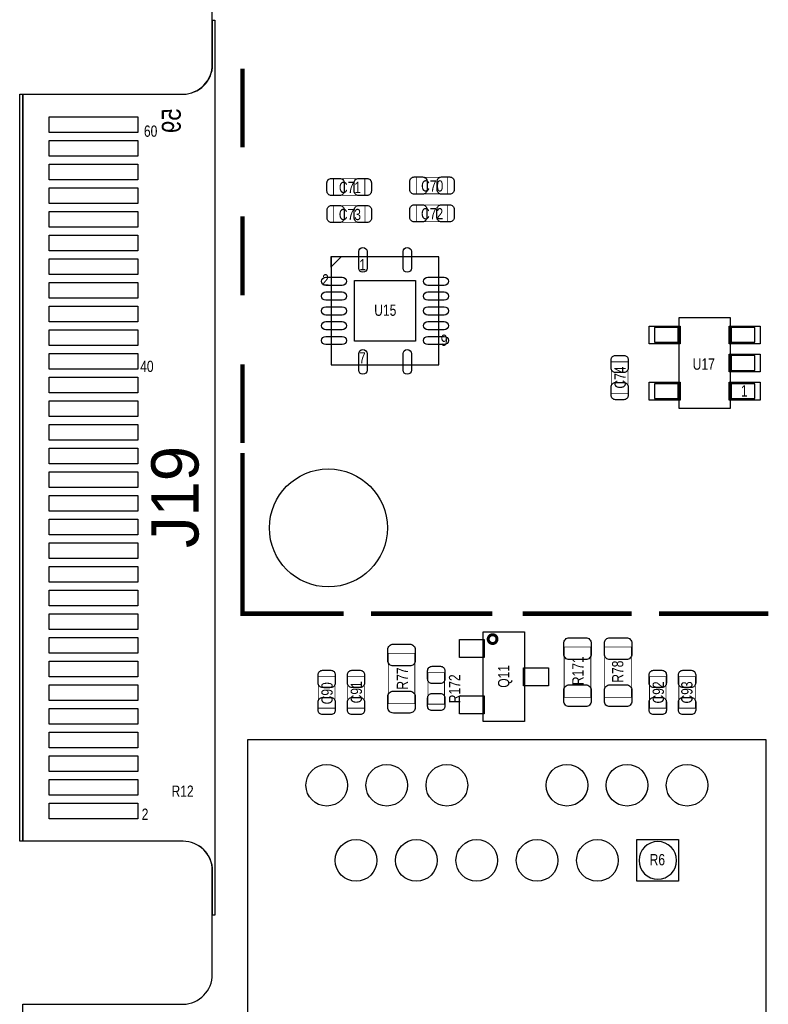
# Model space of a CAD drawing. Extents: x 0 to 190, y -12 to 110.
# Tile 2 of 15: x 0 to 25, y 15 to 48. Entities that reach past the tile are written whole.
import ezdxf
from ezdxf.enums import TextEntityAlignment as Align

# ---------------------------------------------------------------- set-up
doc = ezdxf.new("R2010")
doc.units = 0
for name, color, linetype in [('BG_OUTLINE', 3, 'CONTINUOUS'), ('PG_ASSEMBLY_BOTTOM', 6, 'CONTINUOUS'), ('PG_ASSEMBLY_TOP', 140, 'CONTINUOUS'), ('PIN_BOTTOM', 6, 'CONTINUOUS'), ('PIN_TOP', 140, 'CONTINUOUS'), ('RD_ASSEMBLY_TOP', 140, 'CONTINUOUS')]:
    doc.layers.add(name, color=color, linetype=linetype)

msp = doc.modelspace()

# ---------------------------------------------------------------- linework, layer by layer
at = {"layer": 'BG_OUTLINE'}
for points in [[(169.926, 0), (0, 0), (0, 12.903708), (0, 13.147548), (0, 14.935708), (5.4102, 14.935708, 0.406818), (6.4008, 15.951708), (6.4008, 19.456908, 0.414214), (5.4102, 20.447508), (0, 20.447508), (0, 45.697648), (5.4102, 45.697648, 0.406818), (6.4008, 46.713648), (6.4008, 50.218848, 0.414214)], [(5.4102, 45.697648, 0.406818), (6.4008, 46.713648)], [(5.4102, 45.697648, 0.406818), (6.4008, 46.713648)], [(5.4102, 45.697648, 0.406818), (6.4008, 46.713648)], [(6.4008, 19.456908, 0.414214), (5.4102, 20.447508)], [(6.4008, 19.456908, 0.414214), (5.4102, 20.447508)], [(6.4008, 19.456908, 0.414214), (5.4102, 20.447508)], [(5.4102, 14.935708, 0.406818), (6.4008, 15.951708)], [(5.4102, 14.935708, 0.406818), (6.4008, 15.951708)], [(5.4102, 14.935708, 0.406818), (6.4008, 15.951708)]]:
    msp.add_lwpolyline(points, format="xyb", dxfattribs=at)
for points in [[(6.4008, 46.713648), (6.4008, 50.218848)], [(6.4008, 46.713648), (6.4008, 50.218848)], [(6.4008, 46.713648), (6.4008, 50.218848)], [(0, 45.697648), (5.4102, 45.697648)], [(0, 20.447508), (0, 45.697648)], [(0, 45.697648), (5.4102, 45.697648)], [(0, 20.447508), (0, 45.697648)], [(0, 45.697648), (0, 20.447508)], [(0, 45.697648), (5.4102, 45.697648)], [(5.4102, 20.447508), (0, 20.447508)], [(5.4102, 20.447508), (0, 20.447508)], [(5.4102, 20.447508), (0, 20.447508)], [(6.4008, 15.951708), (6.4008, 19.456908)], [(6.4008, 15.951708), (6.4008, 19.456908)], [(6.4008, 15.951708), (6.4008, 19.456908)]]:
    msp.add_lwpolyline(points, dxfattribs=at)
at = {"layer": 'PG_ASSEMBLY_BOTTOM'}
for points in [[(6.410198, 48.197516), (6.490208, 48.197516)], [(6.410198, 46.697646), (6.410198, 48.197516)], [(6.410198, 48.197516), (6.490208, 48.197516)], [(6.410198, 46.697646), (6.410198, 48.197516)], [(6.410198, 48.197516), (6.490208, 48.197516)], [(6.410198, 46.697646), (6.410198, 48.197516)], [(6.410198, 48.197516), (6.490208, 48.197516)], [(6.410198, 46.697646), (6.410198, 48.197516)], [(6.410198, 48.197516), (6.490208, 48.197516)], [(6.410198, 46.697646), (6.410198, 48.197516)], [(6.410198, 48.197516), (6.490208, 48.197516)], [(6.410198, 46.697646), (6.410198, 48.197516)], [(6.410198, 48.197516), (6.490208, 48.197516)], [(6.410198, 46.697646), (6.410198, 48.197516)], [(6.410198, 48.197516), (6.490208, 48.197516)], [(6.410198, 46.697646), (6.410198, 48.197516)], [(6.410198, 48.197516), (6.490208, 48.197516)], [(6.410198, 46.697646), (6.410198, 48.197516)], [(6.410198, 48.197516), (6.490208, 48.197516)], [(6.410198, 46.697646), (6.410198, 48.197516)], [(6.410198, 48.197516), (6.490208, 48.197516)], [(6.410198, 46.697646), (6.410198, 48.197516)], [(6.410198, 48.197516), (6.490208, 48.197516)], [(6.410198, 46.697646), (6.410198, 48.197516)], [(6.410198, 48.197516), (6.490208, 48.197516)], [(6.410198, 46.697646), (6.410198, 48.197516)], [(6.410198, 48.197516), (6.490208, 48.197516)], [(6.410198, 46.697646), (6.410198, 48.197516)], [(6.410198, 48.197516), (6.490208, 48.197516)], [(6.410198, 46.697646), (6.410198, 48.197516)], [(6.410198, 48.197516), (6.490208, 48.197516)], [(6.410198, 46.697646), (6.410198, 48.197516)], [(6.410198, 48.197516), (6.490208, 48.197516)], [(6.490208, 48.197516), (6.490208, 17.94764)], [(6.490208, 48.197516), (6.490208, 17.94764)], [(6.490208, 48.197516), (6.490208, 17.94764)], [(6.490208, 48.197516), (6.490208, 17.94764)], [(6.490208, 48.197516), (6.490208, 17.94764)], [(6.490208, 48.197516), (6.490208, 17.94764)], [(6.490208, 48.197516), (6.490208, 17.94764)], [(6.490208, 48.197516), (6.490208, 17.94764)], [(6.490208, 48.197516), (6.490208, 17.94764)], [(6.490208, 48.197516), (6.490208, 17.94764)], [(6.490208, 48.197516), (6.490208, 17.94764)], [(6.490208, 48.197516), (6.490208, 17.94764)], [(6.490208, 48.197516), (6.490208, 17.94764)], [(6.490208, 48.197516), (6.490208, 17.94764)], [(6.490208, 48.197516), (6.490208, 17.94764)], [(6.490208, 48.197516), (6.490208, 17.94764)], [(-0.109982, 20.447508), (-0.109982, 45.697648)], [(-0.109982, 45.697648), (5.4102, 45.697648)], [(-0.109982, 20.447508), (-0.109982, 45.697648)], [(-0.109982, 45.697648), (5.4102, 45.697648)], [(-0.109982, 20.447508), (-0.109982, 45.697648)], [(-0.109982, 45.697648), (5.4102, 45.697648)], [(-0.109982, 20.447508), (-0.109982, 45.697648)], [(-0.109982, 45.697648), (5.4102, 45.697648)], [(-0.109982, 20.447508), (-0.109982, 45.697648)], [(-0.109982, 45.697648), (5.4102, 45.697648)], [(-0.109982, 20.447508), (-0.109982, 45.697648)], [(-0.109982, 45.697648), (5.4102, 45.697648)], [(-0.109982, 20.447508), (-0.109982, 45.697648)], [(-0.109982, 45.697648), (5.4102, 45.697648)], [(-0.109982, 20.447508), (-0.109982, 45.697648)], [(-0.109982, 45.697648), (5.4102, 45.697648)], [(-0.109982, 20.447508), (-0.109982, 45.697648)], [(-0.109982, 45.697648), (5.4102, 45.697648)], [(-0.109982, 20.447508), (-0.109982, 45.697648)], [(-0.109982, 45.697648), (5.4102, 45.697648)], [(-0.109982, 20.447508), (-0.109982, 45.697648)], [(-0.109982, 45.697648), (5.4102, 45.697648)], [(-0.109982, 20.447508), (-0.109982, 45.697648)], [(-0.109982, 45.697648), (5.4102, 45.697648)], [(-0.109982, 20.447508), (-0.109982, 45.697648)], [(-0.109982, 45.697648), (5.4102, 45.697648)], [(-0.109982, 20.447508), (-0.109982, 45.697648)], [(-0.109982, 45.697648), (5.4102, 45.697648)], [(-0.109982, 20.447508), (-0.109982, 45.697648)], [(-0.109982, 45.697648), (5.4102, 45.697648)], [(-0.109982, 20.447508), (-0.109982, 45.697648)], [(-0.109982, 45.697648), (5.4102, 45.697648)], [(5.4102, 20.447508), (-0.109982, 20.447508)], [(5.4102, 20.447508), (-0.109982, 20.447508)], [(5.4102, 20.447508), (-0.109982, 20.447508)], [(5.4102, 20.447508), (-0.109982, 20.447508)], [(5.4102, 20.447508), (-0.109982, 20.447508)], [(5.4102, 20.447508), (-0.109982, 20.447508)], [(5.4102, 20.447508), (-0.109982, 20.447508)], [(5.4102, 20.447508), (-0.109982, 20.447508)], [(5.4102, 20.447508), (-0.109982, 20.447508)], [(5.4102, 20.447508), (-0.109982, 20.447508)], [(5.4102, 20.447508), (-0.109982, 20.447508)], [(5.4102, 20.447508), (-0.109982, 20.447508)], [(5.4102, 20.447508), (-0.109982, 20.447508)], [(5.4102, 20.447508), (-0.109982, 20.447508)], [(5.4102, 20.447508), (-0.109982, 20.447508)], [(5.4102, 20.447508), (-0.109982, 20.447508)], [(6.410198, 17.94764), (6.410198, 19.44751)], [(6.410198, 17.94764), (6.410198, 19.44751)], [(6.410198, 17.94764), (6.410198, 19.44751)], [(6.410198, 17.94764), (6.410198, 19.44751)], [(6.410198, 17.94764), (6.410198, 19.44751)], [(6.410198, 17.94764), (6.410198, 19.44751)], [(6.410198, 17.94764), (6.410198, 19.44751)], [(6.410198, 17.94764), (6.410198, 19.44751)], [(6.410198, 17.94764), (6.410198, 19.44751)], [(6.410198, 17.94764), (6.410198, 19.44751)], [(6.410198, 17.94764), (6.410198, 19.44751)], [(6.410198, 17.94764), (6.410198, 19.44751)], [(6.410198, 17.94764), (6.410198, 19.44751)], [(6.410198, 17.94764), (6.410198, 19.44751)], [(6.410198, 17.94764), (6.410198, 19.44751)], [(6.410198, 17.94764), (6.410198, 19.44751)], [(6.490208, 17.94764), (6.410198, 17.94764)], [(6.490208, 17.94764), (6.410198, 17.94764)], [(6.490208, 17.94764), (6.410198, 17.94764)], [(6.490208, 17.94764), (6.410198, 17.94764)], [(6.490208, 17.94764), (6.410198, 17.94764)], [(6.490208, 17.94764), (6.410198, 17.94764)], [(6.490208, 17.94764), (6.410198, 17.94764)], [(6.490208, 17.94764), (6.410198, 17.94764)], [(6.490208, 17.94764), (6.410198, 17.94764)], [(6.490208, 17.94764), (6.410198, 17.94764)], [(6.490208, 17.94764), (6.410198, 17.94764)], [(6.490208, 17.94764), (6.410198, 17.94764)], [(6.490208, 17.94764), (6.410198, 17.94764)], [(6.490208, 17.94764), (6.410198, 17.94764)], [(6.490208, 17.94764), (6.410198, 17.94764)], [(6.490208, 17.94764), (6.410198, 17.94764)]]:
    msp.add_lwpolyline(points, dxfattribs=at)
for points in [[(5.4102, 45.697648, 0.414216), (6.410198, 46.697646)], [(5.4102, 45.697648, 0.414216), (6.410198, 46.697646)], [(5.4102, 45.697648, 0.414216), (6.410198, 46.697646)], [(5.4102, 45.697648, 0.414216), (6.410198, 46.697646)], [(5.4102, 45.697648, 0.414216), (6.410198, 46.697646)], [(5.4102, 45.697648, 0.414216), (6.410198, 46.697646)], [(5.4102, 45.697648, 0.414216), (6.410198, 46.697646)], [(5.4102, 45.697648, 0.414216), (6.410198, 46.697646)], [(5.4102, 45.697648, 0.414216), (6.410198, 46.697646)], [(5.4102, 45.697648, 0.414216), (6.410198, 46.697646)], [(5.4102, 45.697648, 0.414216), (6.410198, 46.697646)], [(5.4102, 45.697648, 0.414216), (6.410198, 46.697646)], [(5.4102, 45.697648, 0.414216), (6.410198, 46.697646)], [(5.4102, 45.697648, 0.414216), (6.410198, 46.697646)], [(5.4102, 45.697648, 0.414216), (6.410198, 46.697646)], [(5.4102, 45.697648, 0.414216), (6.410198, 46.697646)], [(6.410198, 19.44751, 0.414216), (5.4102, 20.447508)], [(6.410198, 19.44751, 0.414216), (5.4102, 20.447508)], [(6.410198, 19.44751, 0.414216), (5.4102, 20.447508)], [(6.410198, 19.44751, 0.414216), (5.4102, 20.447508)], [(6.410198, 19.44751, 0.414216), (5.4102, 20.447508)], [(6.410198, 19.44751, 0.414216), (5.4102, 20.447508)], [(6.410198, 19.44751, 0.414216), (5.4102, 20.447508)], [(6.410198, 19.44751, 0.414216), (5.4102, 20.447508)], [(6.410198, 19.44751, 0.414216), (5.4102, 20.447508)], [(6.410198, 19.44751, 0.414216), (5.4102, 20.447508)], [(6.410198, 19.44751, 0.414216), (5.4102, 20.447508)], [(6.410198, 19.44751, 0.414216), (5.4102, 20.447508)], [(6.410198, 19.44751, 0.414216), (5.4102, 20.447508)], [(6.410198, 19.44751, 0.414216), (5.4102, 20.447508)], [(6.410198, 19.44751, 0.414216), (5.4102, 20.447508)], [(6.410198, 19.44751, 0.414216), (5.4102, 20.447508)]]:
    msp.add_lwpolyline(points, format="xyb", dxfattribs=at)
at = {"layer": 'PG_ASSEMBLY_TOP'}
for points in [[(6.410198, 46.697646), (6.410198, 48.197516)], [(6.410198, 48.197516), (6.490208, 48.197516)], [(6.410198, 46.697646), (6.410198, 48.197516)], [(6.410198, 48.197516), (6.490208, 48.197516)], [(6.410198, 46.697646), (6.410198, 48.197516)], [(6.410198, 48.197516), (6.490208, 48.197516)], [(6.410198, 46.697646), (6.410198, 48.197516)], [(6.410198, 48.197516), (6.490208, 48.197516)], [(6.410198, 46.697646), (6.410198, 48.197516)], [(6.410198, 48.197516), (6.490208, 48.197516)], [(6.410198, 46.697646), (6.410198, 48.197516)], [(6.410198, 48.197516), (6.490208, 48.197516)], [(6.410198, 46.697646), (6.410198, 48.197516)], [(6.410198, 48.197516), (6.490208, 48.197516)], [(6.410198, 46.697646), (6.410198, 48.197516)], [(6.410198, 48.197516), (6.490208, 48.197516)], [(6.410198, 46.697646), (6.410198, 48.197516)], [(6.410198, 48.197516), (6.490208, 48.197516)], [(6.410198, 46.697646), (6.410198, 48.197516)], [(6.410198, 48.197516), (6.490208, 48.197516)], [(6.410198, 46.697646), (6.410198, 48.197516)], [(6.410198, 48.197516), (6.490208, 48.197516)], [(6.410198, 46.697646), (6.410198, 48.197516)], [(6.410198, 48.197516), (6.490208, 48.197516)], [(6.410198, 46.697646), (6.410198, 48.197516)], [(6.410198, 48.197516), (6.490208, 48.197516)], [(6.410198, 46.697646), (6.410198, 48.197516)], [(6.410198, 48.197516), (6.490208, 48.197516)], [(6.410198, 46.697646), (6.410198, 48.197516)], [(6.410198, 48.197516), (6.490208, 48.197516)], [(6.410198, 46.697646), (6.410198, 48.197516)], [(6.410198, 48.197516), (6.490208, 48.197516)], [(6.490208, 48.197516), (6.490208, 17.94764)], [(6.490208, 48.197516), (6.490208, 17.94764)], [(6.490208, 48.197516), (6.490208, 17.94764)], [(6.490208, 48.197516), (6.490208, 17.94764)], [(6.490208, 48.197516), (6.490208, 17.94764)], [(6.490208, 48.197516), (6.490208, 17.94764)], [(6.490208, 48.197516), (6.490208, 17.94764)], [(6.490208, 48.197516), (6.490208, 17.94764)], [(6.490208, 48.197516), (6.490208, 17.94764)], [(6.490208, 48.197516), (6.490208, 17.94764)], [(6.490208, 48.197516), (6.490208, 17.94764)], [(6.490208, 48.197516), (6.490208, 17.94764)], [(6.490208, 48.197516), (6.490208, 17.94764)], [(6.490208, 48.197516), (6.490208, 17.94764)], [(6.490208, 48.197516), (6.490208, 17.94764)], [(6.490208, 48.197516), (6.490208, 17.94764)], [(-0.109982, 20.447508), (-0.109982, 45.697648)], [(-0.109982, 45.697648), (5.4102, 45.697648)], [(-0.109982, 20.447508), (-0.109982, 45.697648)], [(-0.109982, 45.697648), (5.4102, 45.697648)], [(-0.109982, 20.447508), (-0.109982, 45.697648)], [(-0.109982, 45.697648), (5.4102, 45.697648)], [(-0.109982, 20.447508), (-0.109982, 45.697648)], [(-0.109982, 45.697648), (5.4102, 45.697648)], [(-0.109982, 20.447508), (-0.109982, 45.697648)], [(-0.109982, 45.697648), (5.4102, 45.697648)], [(-0.109982, 20.447508), (-0.109982, 45.697648)], [(-0.109982, 45.697648), (5.4102, 45.697648)], [(-0.109982, 20.447508), (-0.109982, 45.697648)], [(-0.109982, 45.697648), (5.4102, 45.697648)], [(-0.109982, 20.447508), (-0.109982, 45.697648)], [(-0.109982, 45.697648), (5.4102, 45.697648)], [(-0.109982, 20.447508), (-0.109982, 45.697648)], [(-0.109982, 45.697648), (5.4102, 45.697648)], [(-0.109982, 20.447508), (-0.109982, 45.697648)], [(-0.109982, 45.697648), (5.4102, 45.697648)], [(-0.109982, 20.447508), (-0.109982, 45.697648)], [(-0.109982, 45.697648), (5.4102, 45.697648)], [(-0.109982, 20.447508), (-0.109982, 45.697648)], [(-0.109982, 45.697648), (5.4102, 45.697648)], [(-0.109982, 20.447508), (-0.109982, 45.697648)], [(-0.109982, 45.697648), (5.4102, 45.697648)], [(-0.109982, 20.447508), (-0.109982, 45.697648)], [(-0.109982, 45.697648), (5.4102, 45.697648)], [(-0.109982, 20.447508), (-0.109982, 45.697648)], [(-0.109982, 45.697648), (5.4102, 45.697648)], [(-0.109982, 20.447508), (-0.109982, 45.697648)], [(-0.109982, 45.697648), (5.4102, 45.697648)], [(10.415524, 40.19804), (10.415524, 36.5506), (14.062964, 36.5506), (14.062964, 40.19804), (10.415524, 40.19804)], [(22.168612, 35.086544), (23.918672, 35.086544), (23.918672, 38.136576), (22.168612, 38.136576), (22.168612, 35.086544)], [(7.593584, 0), (25.123648, 0), (25.123648, 23.880064), (7.593584, 23.880064), (7.593584, 0)], [(5.4102, 20.447508), (-0.109982, 20.447508)], [(5.4102, 20.447508), (-0.109982, 20.447508)], [(5.4102, 20.447508), (-0.109982, 20.447508)], [(5.4102, 20.447508), (-0.109982, 20.447508)], [(5.4102, 20.447508), (-0.109982, 20.447508)], [(5.4102, 20.447508), (-0.109982, 20.447508)], [(5.4102, 20.447508), (-0.109982, 20.447508)], [(5.4102, 20.447508), (-0.109982, 20.447508)], [(5.4102, 20.447508), (-0.109982, 20.447508)], [(5.4102, 20.447508), (-0.109982, 20.447508)], [(5.4102, 20.447508), (-0.109982, 20.447508)], [(5.4102, 20.447508), (-0.109982, 20.447508)], [(5.4102, 20.447508), (-0.109982, 20.447508)], [(5.4102, 20.447508), (-0.109982, 20.447508)], [(5.4102, 20.447508), (-0.109982, 20.447508)], [(5.4102, 20.447508), (-0.109982, 20.447508)], [(6.410198, 17.94764), (6.410198, 19.44751)], [(6.410198, 17.94764), (6.410198, 19.44751)], [(6.410198, 17.94764), (6.410198, 19.44751)], [(6.410198, 17.94764), (6.410198, 19.44751)], [(6.410198, 17.94764), (6.410198, 19.44751)], [(6.410198, 17.94764), (6.410198, 19.44751)], [(6.410198, 17.94764), (6.410198, 19.44751)], [(6.410198, 17.94764), (6.410198, 19.44751)], [(6.410198, 17.94764), (6.410198, 19.44751)], [(6.410198, 17.94764), (6.410198, 19.44751)], [(6.410198, 17.94764), (6.410198, 19.44751)], [(6.410198, 17.94764), (6.410198, 19.44751)], [(6.410198, 17.94764), (6.410198, 19.44751)], [(6.410198, 17.94764), (6.410198, 19.44751)], [(6.410198, 17.94764), (6.410198, 19.44751)], [(6.410198, 17.94764), (6.410198, 19.44751)], [(6.490208, 17.94764), (6.410198, 17.94764)], [(6.490208, 17.94764), (6.410198, 17.94764)], [(6.490208, 17.94764), (6.410198, 17.94764)], [(6.490208, 17.94764), (6.410198, 17.94764)], [(6.490208, 17.94764), (6.410198, 17.94764)], [(6.490208, 17.94764), (6.410198, 17.94764)], [(6.490208, 17.94764), (6.410198, 17.94764)], [(6.490208, 17.94764), (6.410198, 17.94764)], [(6.490208, 17.94764), (6.410198, 17.94764)], [(6.490208, 17.94764), (6.410198, 17.94764)], [(6.490208, 17.94764), (6.410198, 17.94764)], [(6.490208, 17.94764), (6.410198, 17.94764)], [(6.490208, 17.94764), (6.410198, 17.94764)], [(6.490208, 17.94764), (6.410198, 17.94764)], [(6.490208, 17.94764), (6.410198, 17.94764)], [(6.490208, 17.94764), (6.410198, 17.94764)]]:
    msp.add_lwpolyline(points, dxfattribs=at)
for points in [[(5.4102, 45.697648, 0.414216), (6.410198, 46.697646)], [(5.4102, 45.697648, 0.414216), (6.410198, 46.697646)], [(5.4102, 45.697648, 0.414216), (6.410198, 46.697646)], [(5.4102, 45.697648, 0.414216), (6.410198, 46.697646)], [(5.4102, 45.697648, 0.414216), (6.410198, 46.697646)], [(5.4102, 45.697648, 0.414216), (6.410198, 46.697646)], [(5.4102, 45.697648, 0.414216), (6.410198, 46.697646)], [(5.4102, 45.697648, 0.414216), (6.410198, 46.697646)], [(5.4102, 45.697648, 0.414216), (6.410198, 46.697646)], [(5.4102, 45.697648, 0.414216), (6.410198, 46.697646)], [(5.4102, 45.697648, 0.414216), (6.410198, 46.697646)], [(5.4102, 45.697648, 0.414216), (6.410198, 46.697646)], [(5.4102, 45.697648, 0.414216), (6.410198, 46.697646)], [(5.4102, 45.697648, 0.414216), (6.410198, 46.697646)], [(5.4102, 45.697648, 0.414216), (6.410198, 46.697646)], [(5.4102, 45.697648, 0.414216), (6.410198, 46.697646)], [(6.410198, 19.44751, 0.414216), (5.4102, 20.447508)], [(6.410198, 19.44751, 0.414216), (5.4102, 20.447508)], [(6.410198, 19.44751, 0.414216), (5.4102, 20.447508)], [(6.410198, 19.44751, 0.414216), (5.4102, 20.447508)], [(6.410198, 19.44751, 0.414216), (5.4102, 20.447508)], [(6.410198, 19.44751, 0.414216), (5.4102, 20.447508)], [(6.410198, 19.44751, 0.414216), (5.4102, 20.447508)], [(6.410198, 19.44751, 0.414216), (5.4102, 20.447508)], [(6.410198, 19.44751, 0.414216), (5.4102, 20.447508)], [(6.410198, 19.44751, 0.414216), (5.4102, 20.447508)], [(6.410198, 19.44751, 0.414216), (5.4102, 20.447508)], [(6.410198, 19.44751, 0.414216), (5.4102, 20.447508)], [(6.410198, 19.44751, 0.414216), (5.4102, 20.447508)], [(6.410198, 19.44751, 0.414216), (5.4102, 20.447508)], [(6.410198, 19.44751, 0.414216), (5.4102, 20.447508)], [(6.410198, 19.44751, 0.414216), (5.4102, 20.447508)], [(22.093682, 19.800062, 1), (20.823682, 19.800062, 1), (22.093682, 19.800062)]]:
    msp.add_lwpolyline(points, format="xyb", dxfattribs=at)
for points, const_width in [([(7.423404, 46.567344), (7.423404, 43.903392)], 0.1524), ([(11.557, 42.843704), (11.557, 42.283888), (10.496804, 42.283888), (10.496804, 42.843704), (11.557, 42.843704)], 0.024892), ([(13.297916, 42.330624), (13.297916, 42.89044), (14.358112, 42.89044), (14.358112, 42.330624), (13.297916, 42.330624)], 0.024892), ([(11.560048, 41.929304), (11.560048, 41.369488), (10.499852, 41.369488), (10.499852, 41.929304), (11.560048, 41.929304)], 0.024892), ([(13.294868, 41.390824), (13.294868, 41.95064), (14.355064, 41.95064), (14.355064, 41.390824), (13.294868, 41.390824)], 0.024892), ([(7.423404, 41.567354), (7.423404, 38.903402)], 0.1524), ([(7.423404, 36.567364), (7.423404, 33.903412)], 0.1524), ([(20.44954, 35.591496), (19.889724, 35.591496), (19.889724, 36.651692), (20.44954, 36.651692), (20.44954, 35.591496)], 0.024892), ([(7.423404, 33.56737), (7.423404, 30.903418)], 0.1524), ([(7.423404, 31.23946), (7.423404, 28.137612), (10.845546, 28.137612)], 0.1524), ([(11.767566, 28.137612), (15.86611, 28.137612)], 0.1524), ([(16.890746, 28.137612), (20.57908, 28.137612)], 0.1524), ([(21.501354, 28.137612), (25.189942, 28.137612)], 0.1524), ([(19.195288, 25.312116), (18.295112, 25.312116), (18.295112, 27.011884), (19.195288, 27.011884), (19.195288, 25.312116)], 0.024892), ([(20.566888, 25.312116), (19.666712, 25.312116), (19.666712, 27.011884), (20.566888, 27.011884), (20.566888, 25.312116)], 0.024892), ([(13.24737, 25.09647), (12.347194, 25.09647), (12.347194, 26.796238), (13.24737, 26.796238), (13.24737, 25.09647)], 0.024892), ([(10.54862, 24.946102), (9.988804, 24.946102), (9.988804, 26.006298), (10.54862, 26.006298), (10.54862, 24.946102)], 0.024892), ([(11.538712, 24.946102), (10.978896, 24.946102), (10.978896, 26.006298), (11.538712, 26.006298), (11.538712, 24.946102)], 0.024892), ([(14.249908, 25.08123), (13.690092, 25.08123), (13.690092, 26.141426), (14.249908, 26.141426), (14.249908, 25.08123)], 0.024892), ([(21.73859, 24.946102), (21.178774, 24.946102), (21.178774, 26.006298), (21.73859, 26.006298), (21.73859, 24.946102)], 0.024892), ([(22.728682, 24.946102), (22.168866, 24.946102), (22.168866, 26.006298), (22.728682, 26.006298), (22.728682, 24.946102)], 0.024892)]:
    msp.add_lwpolyline(points, dxfattribs=dict(at, const_width=const_width))
for points in [[(10.758424, 40.20312), (10.410444, 40.20312), (10.410444, 39.85514)], [(21.34362, 37.311584), (22.14372, 37.311584), (22.14372, 37.811456), (21.34362, 37.811456)], [(23.943564, 37.311584), (24.743664, 37.311584), (24.743664, 37.811456), (23.943564, 37.811456)], [(23.943564, 36.361624), (24.743664, 36.361624), (24.743664, 36.861496), (23.943564, 36.861496)], [(21.34362, 35.411664), (22.14372, 35.411664), (22.14372, 35.911536), (21.34362, 35.911536)], [(23.943564, 35.411664), (24.743664, 35.411664), (24.743664, 35.911536), (23.943564, 35.911536)], [(15.555976, 27.529536), (16.956024, 27.529536), (16.956024, 24.489664), (15.555976, 24.489664)]]:
    msp.add_lwpolyline(points, close=True, dxfattribs=at)
at = {"layer": 'PG_ASSEMBLY_TOP', "const_width": 0.1016}
msp.add_lwpolyline([(16.023082, 27.2796, 1), (15.726918, 27.2796, 1), (16.023082, 27.2796)], format="xyb", dxfattribs=at)
at = {"layer": 'PIN_BOTTOM'}
for points in [[(3.88874, 44.405804), (0.89154, 44.405804), (0.89154, 44.939204), (3.88874, 44.939204)], [(3.88874, 43.605958), (0.89154, 43.605958), (0.89154, 44.139358), (3.88874, 44.139358)], [(3.88874, 42.805858), (0.89154, 42.805858), (0.89154, 43.339258), (3.88874, 43.339258)], [(3.88874, 42.005758), (0.89154, 42.005758), (0.89154, 42.539158), (3.88874, 42.539158)], [(3.88874, 41.205912), (0.89154, 41.205912), (0.89154, 41.739312), (3.88874, 41.739312)], [(3.88874, 40.405812), (0.89154, 40.405812), (0.89154, 40.939212), (3.88874, 40.939212)], [(3.88874, 39.605966), (0.89154, 39.605966), (0.89154, 40.139366), (3.88874, 40.139366)], [(3.88874, 38.805866), (0.89154, 38.805866), (0.89154, 39.339266), (3.88874, 39.339266)], [(3.88874, 38.005766), (0.89154, 38.005766), (0.89154, 38.539166), (3.88874, 38.539166)], [(3.88874, 37.20592), (0.89154, 37.20592), (0.89154, 37.73932), (3.88874, 37.73932)], [(3.88874, 36.40582), (0.89154, 36.40582), (0.89154, 36.93922), (3.88874, 36.93922)], [(3.88874, 35.605974), (0.89154, 35.605974), (0.89154, 36.139374), (3.88874, 36.139374)], [(3.88874, 34.805874), (0.89154, 34.805874), (0.89154, 35.339274), (3.88874, 35.339274)], [(3.88874, 34.005774), (0.89154, 34.005774), (0.89154, 34.539174), (3.88874, 34.539174)], [(3.88874, 33.205928), (0.89154, 33.205928), (0.89154, 33.739328), (3.88874, 33.739328)], [(3.88874, 32.405828), (0.89154, 32.405828), (0.89154, 32.939228), (3.88874, 32.939228)], [(3.88874, 31.605982), (0.89154, 31.605982), (0.89154, 32.139382), (3.88874, 32.139382)], [(3.88874, 30.805882), (0.89154, 30.805882), (0.89154, 31.339282), (3.88874, 31.339282)], [(3.88874, 30.005782), (0.89154, 30.005782), (0.89154, 30.539182), (3.88874, 30.539182)], [(3.88874, 29.205936), (0.89154, 29.205936), (0.89154, 29.739336), (3.88874, 29.739336)], [(3.88874, 28.405836), (0.89154, 28.405836), (0.89154, 28.939236), (3.88874, 28.939236)], [(3.88874, 27.60599), (0.89154, 27.60599), (0.89154, 28.13939), (3.88874, 28.13939)], [(3.88874, 26.80589), (0.89154, 26.80589), (0.89154, 27.33929), (3.88874, 27.33929)], [(3.88874, 26.00579), (0.89154, 26.00579), (0.89154, 26.53919), (3.88874, 26.53919)], [(3.88874, 25.205944), (0.89154, 25.205944), (0.89154, 25.739344), (3.88874, 25.739344)], [(3.88874, 24.405844), (0.89154, 24.405844), (0.89154, 24.939244), (3.88874, 24.939244)], [(3.88874, 23.605998), (0.89154, 23.605998), (0.89154, 24.139398), (3.88874, 24.139398)], [(3.88874, 22.805898), (0.89154, 22.805898), (0.89154, 23.339298), (3.88874, 23.339298)], [(3.88874, 22.005798), (0.89154, 22.005798), (0.89154, 22.539198), (3.88874, 22.539198)], [(3.88874, 21.205952), (0.89154, 21.205952), (0.89154, 21.739352), (3.88874, 21.739352)], [(20.754594, 19.095974), (20.754594, 20.503896), (22.162516, 20.503896), (22.162516, 19.095974)]]:
    msp.add_lwpolyline(points, close=True, dxfattribs=at)
for centre, radius in [((10.323322, 31.037784), 1.9939), ((10.268712, 22.340062), 0.703961), ((12.29868, 22.340062), 0.703961), ((14.328648, 22.340062), 0.703961), ((18.388584, 22.340062), 0.703961), ((20.418806, 22.340062), 0.703961), ((22.448774, 22.340062), 0.703961), ((11.258804, 19.800062), 0.703961), ((13.298678, 19.800062), 0.703961), ((15.338806, 19.800062), 0.703961), ((17.37868, 19.800062), 0.703961), ((19.418808, 19.800062), 0.703961)]:
    msp.add_circle(centre, radius, dxfattribs=at)
at = {"layer": 'PIN_TOP'}
for points in [[(3.88874, 44.405804), (0.89154, 44.405804), (0.89154, 44.939204), (3.88874, 44.939204)], [(3.88874, 43.605958), (0.89154, 43.605958), (0.89154, 44.139358), (3.88874, 44.139358)], [(3.88874, 42.805858), (0.89154, 42.805858), (0.89154, 43.339258), (3.88874, 43.339258)], [(3.88874, 42.005758), (0.89154, 42.005758), (0.89154, 42.539158), (3.88874, 42.539158)], [(3.88874, 41.205912), (0.89154, 41.205912), (0.89154, 41.739312), (3.88874, 41.739312)], [(3.88874, 40.405812), (0.89154, 40.405812), (0.89154, 40.939212), (3.88874, 40.939212)], [(3.88874, 39.605966), (0.89154, 39.605966), (0.89154, 40.139366), (3.88874, 40.139366)], [(3.88874, 38.805866), (0.89154, 38.805866), (0.89154, 39.339266), (3.88874, 39.339266)], [(11.210544, 39.40302), (13.267944, 39.40302), (13.267944, 37.34562), (11.210544, 37.34562)], [(3.88874, 38.005766), (0.89154, 38.005766), (0.89154, 38.539166), (3.88874, 38.539166)], [(3.88874, 37.20592), (0.89154, 37.20592), (0.89154, 37.73932), (3.88874, 37.73932)], [(22.21865, 37.261546), (21.168614, 37.261546), (21.168614, 37.861494), (22.21865, 37.861494)], [(24.91867, 37.261546), (23.868634, 37.261546), (23.868634, 37.861494), (24.91867, 37.861494)], [(3.88874, 36.40582), (0.89154, 36.40582), (0.89154, 36.93922), (3.88874, 36.93922)], [(24.91867, 36.311586), (23.868634, 36.311586), (23.868634, 36.911534), (24.91867, 36.911534)], [(3.88874, 35.605974), (0.89154, 35.605974), (0.89154, 36.139374), (3.88874, 36.139374)], [(22.21865, 35.361626), (21.168614, 35.361626), (21.168614, 35.961574), (22.21865, 35.961574)], [(24.91867, 35.361626), (23.868634, 35.361626), (23.868634, 35.961574), (24.91867, 35.961574)], [(3.88874, 34.805874), (0.89154, 34.805874), (0.89154, 35.339274), (3.88874, 35.339274)], [(3.88874, 34.005774), (0.89154, 34.005774), (0.89154, 34.539174), (3.88874, 34.539174)], [(3.88874, 33.205928), (0.89154, 33.205928), (0.89154, 33.739328), (3.88874, 33.739328)], [(3.88874, 32.405828), (0.89154, 32.405828), (0.89154, 32.939228), (3.88874, 32.939228)], [(3.88874, 31.605982), (0.89154, 31.605982), (0.89154, 32.139382), (3.88874, 32.139382)], [(3.88874, 30.805882), (0.89154, 30.805882), (0.89154, 31.339282), (3.88874, 31.339282)], [(3.88874, 30.005782), (0.89154, 30.005782), (0.89154, 30.539182), (3.88874, 30.539182)], [(3.88874, 29.205936), (0.89154, 29.205936), (0.89154, 29.739336), (3.88874, 29.739336)], [(3.88874, 28.405836), (0.89154, 28.405836), (0.89154, 28.939236), (3.88874, 28.939236)], [(3.88874, 27.60599), (0.89154, 27.60599), (0.89154, 28.13939), (3.88874, 28.13939)], [(3.88874, 26.80589), (0.89154, 26.80589), (0.89154, 27.33929), (3.88874, 27.33929)], [(14.752066, 27.26436), (15.590266, 27.26436), (15.590266, 26.65476), (14.752066, 26.65476)], [(3.88874, 26.00579), (0.89154, 26.00579), (0.89154, 26.53919), (3.88874, 26.53919)], [(16.921734, 26.3144), (17.759934, 26.3144), (17.759934, 25.7048), (16.921734, 25.7048)], [(3.88874, 25.205944), (0.89154, 25.205944), (0.89154, 25.739344), (3.88874, 25.739344)], [(14.752066, 25.36444), (15.590266, 25.36444), (15.590266, 24.75484), (14.752066, 24.75484)], [(3.88874, 24.405844), (0.89154, 24.405844), (0.89154, 24.939244), (3.88874, 24.939244)], [(3.88874, 23.605998), (0.89154, 23.605998), (0.89154, 24.139398), (3.88874, 24.139398)], [(3.88874, 22.805898), (0.89154, 22.805898), (0.89154, 23.339298), (3.88874, 23.339298)], [(3.88874, 22.005798), (0.89154, 22.005798), (0.89154, 22.539198), (3.88874, 22.539198)], [(3.88874, 21.205952), (0.89154, 21.205952), (0.89154, 21.739352), (3.88874, 21.739352)], [(20.754594, 19.095974), (20.754594, 20.503896), (22.162516, 20.503896), (22.162516, 19.095974)]]:
    msp.add_lwpolyline(points, close=True, dxfattribs=at)
for points in [[(10.426954, 42.853864), (10.706862, 42.853864, -0.414846), (10.856976, 42.70375), (10.856976, 42.423842, -0.414846), (10.706862, 42.273728), (10.426954, 42.273728, -0.414846), (10.27684, 42.423842), (10.27684, 42.70375, -0.414846)], [(11.62685, 42.273728), (11.346942, 42.273728, -0.414846), (11.196828, 42.423842), (11.196828, 42.70375, -0.414846), (11.346942, 42.853864), (11.62685, 42.853864, -0.414846), (11.776964, 42.70375), (11.776964, 42.423842, -0.414846)], [(13.228066, 42.9006), (13.507974, 42.9006, -0.414846), (13.658088, 42.750486), (13.658088, 42.470578, -0.414846), (13.507974, 42.320464), (13.228066, 42.320464, -0.414846), (13.077952, 42.470578), (13.077952, 42.750486, -0.414846)], [(14.427962, 42.320464), (14.148054, 42.320464, -0.414846), (13.99794, 42.470578), (13.99794, 42.750486, -0.414846), (14.148054, 42.9006), (14.427962, 42.9006, -0.414846), (14.578076, 42.750486), (14.578076, 42.470578, -0.414846)], [(10.430002, 41.939464), (10.70991, 41.939464, -0.414846), (10.860024, 41.78935), (10.860024, 41.509442, -0.414846), (10.70991, 41.359328), (10.430002, 41.359328, -0.414846), (10.279888, 41.509442), (10.279888, 41.78935, -0.414846)], [(11.629898, 41.359328), (11.34999, 41.359328, -0.414846), (11.199876, 41.509442), (11.199876, 41.78935, -0.414846), (11.34999, 41.939464), (11.629898, 41.939464, -0.414846), (11.780012, 41.78935), (11.780012, 41.509442, -0.414846)], [(13.225018, 41.9608), (13.504926, 41.9608, -0.414846), (13.65504, 41.810686), (13.65504, 41.530778, -0.414846), (13.504926, 41.380664), (13.225018, 41.380664, -0.414846), (13.074904, 41.530778), (13.074904, 41.810686, -0.414846)], [(14.424914, 41.380664), (14.145006, 41.380664, -0.414846), (13.994892, 41.530778), (13.994892, 41.810686, -0.414846), (14.145006, 41.9608), (14.424914, 41.9608, -0.414846), (14.575028, 41.810686), (14.575028, 41.530778, -0.414846)], [(11.350244, 39.81958), (11.350244, 40.37838, -1), (11.629644, 40.37838), (11.629644, 39.81958, -1)], [(12.848844, 39.81958), (12.848844, 40.37838, -1), (13.128244, 40.37838), (13.128244, 39.81958, -1)], [(10.793984, 39.23538), (10.235184, 39.23538, -1), (10.235184, 39.51478), (10.793984, 39.51478, -1)], [(14.243304, 39.23538), (13.684504, 39.23538, -1), (13.684504, 39.51478), (14.243304, 39.51478, -1)], [(10.793984, 38.735), (10.235184, 38.735, -1), (10.235184, 39.0144), (10.793984, 39.0144, -1)], [(14.243304, 38.735), (13.684504, 38.735, -1), (13.684504, 39.0144), (14.243304, 39.0144, -1)], [(10.793984, 38.23462), (10.235184, 38.23462, -1), (10.235184, 38.51402), (10.793984, 38.51402, -1)], [(14.243304, 38.23462), (13.684504, 38.23462, -1), (13.684504, 38.51402), (14.243304, 38.51402, -1)], [(10.793984, 37.73424), (10.235184, 37.73424, -1), (10.235184, 38.01364), (10.793984, 38.01364, -1)], [(14.243304, 37.73424), (13.684504, 37.73424, -1), (13.684504, 38.01364), (14.243304, 38.01364, -1)], [(10.793984, 37.23386), (10.235184, 37.23386, -1), (10.235184, 37.51326), (10.793984, 37.51326, -1)], [(14.243304, 37.23386), (13.684504, 37.23386, -1), (13.684504, 37.51326), (14.243304, 37.51326, -1)], [(11.350244, 36.37026), (11.350244, 36.92906, -1), (11.629644, 36.92906), (11.629644, 36.37026, -1)], [(12.848844, 36.37026), (12.848844, 36.92906, -1), (13.128244, 36.92906), (13.128244, 36.37026, -1)], [(20.4597, 36.721542), (20.4597, 36.441634, -0.414846), (20.309586, 36.29152), (20.029678, 36.29152, -0.414846), (19.879564, 36.441634), (19.879564, 36.721542, -0.414846), (20.029678, 36.871656), (20.309586, 36.871656, -0.414846)], [(19.879564, 35.521646), (19.879564, 35.801554, -0.414846), (20.029678, 35.951668), (20.309586, 35.951668, -0.414846), (20.4597, 35.801554), (20.4597, 35.521646, -0.414846), (20.309586, 35.371532), (20.029678, 35.371532, -0.414846)], [(19.210274, 27.137106), (19.210274, 26.776934, -0.414556), (19.020282, 26.586942), (18.470118, 26.586942, -0.414556), (18.280126, 26.776934), (18.280126, 27.137106, -0.414556), (18.470118, 27.327098), (19.020282, 27.327098, -0.414556)], [(20.581874, 27.137106), (20.581874, 26.776934, -0.414556), (20.391882, 26.586942), (19.841718, 26.586942, -0.414556), (19.651726, 26.776934), (19.651726, 27.137106, -0.414556), (19.841718, 27.327098), (20.391882, 27.327098, -0.414556)], [(13.262356, 26.92146), (13.262356, 26.561288, -0.414556), (13.072364, 26.371296), (12.5222, 26.371296, -0.414556), (12.332208, 26.561288), (12.332208, 26.92146, -0.414556), (12.5222, 27.111452), (13.072364, 27.111452, -0.414556)], [(14.260068, 26.211276), (14.260068, 25.931368, -0.414846), (14.109954, 25.781254), (13.830046, 25.781254, -0.414846), (13.679932, 25.931368), (13.679932, 26.211276, -0.414846), (13.830046, 26.36139), (14.109954, 26.36139, -0.414846)], [(10.55878, 26.076148), (10.55878, 25.79624, -0.414846), (10.408666, 25.646126), (10.128758, 25.646126, -0.414846), (9.978644, 25.79624), (9.978644, 26.076148, -0.414846), (10.128758, 26.226262), (10.408666, 26.226262, -0.414846)], [(11.548872, 26.076148), (11.548872, 25.79624, -0.414846), (11.398758, 25.646126), (11.11885, 25.646126, -0.414846), (10.968736, 25.79624), (10.968736, 26.076148, -0.414846), (11.11885, 26.226262), (11.398758, 26.226262, -0.414846)], [(21.74875, 26.076148), (21.74875, 25.79624, -0.414846), (21.598636, 25.646126), (21.318728, 25.646126, -0.414846), (21.168614, 25.79624), (21.168614, 26.076148, -0.414846), (21.318728, 26.226262), (21.598636, 26.226262, -0.414846)], [(22.738842, 26.076148), (22.738842, 25.79624, -0.414846), (22.588728, 25.646126), (22.30882, 25.646126, -0.414846), (22.158706, 25.79624), (22.158706, 26.076148, -0.414846), (22.30882, 26.226262), (22.588728, 26.226262, -0.414846)], [(18.280126, 25.186894), (18.280126, 25.547066, -0.414556), (18.470118, 25.737058), (19.020282, 25.737058, -0.414556), (19.210274, 25.547066), (19.210274, 25.186894, -0.414556), (19.020282, 24.996902), (18.470118, 24.996902, -0.414556)], [(19.651726, 25.186894), (19.651726, 25.547066, -0.414556), (19.841718, 25.737058), (20.391882, 25.737058, -0.414556), (20.581874, 25.547066), (20.581874, 25.186894, -0.414556), (20.391882, 24.996902), (19.841718, 24.996902, -0.414556)], [(9.978644, 24.876252), (9.978644, 25.15616, -0.414846), (10.128758, 25.306274), (10.408666, 25.306274, -0.414846), (10.55878, 25.15616), (10.55878, 24.876252, -0.414846), (10.408666, 24.726138), (10.128758, 24.726138, -0.414846)], [(10.968736, 24.876252), (10.968736, 25.15616, -0.414846), (11.11885, 25.306274), (11.398758, 25.306274, -0.414846), (11.548872, 25.15616), (11.548872, 24.876252, -0.414846), (11.398758, 24.726138), (11.11885, 24.726138, -0.414846)], [(12.332208, 24.971248), (12.332208, 25.33142, -0.414556), (12.5222, 25.521412), (13.072364, 25.521412, -0.414556), (13.262356, 25.33142), (13.262356, 24.971248, -0.414556), (13.072364, 24.781256), (12.5222, 24.781256, -0.414556)], [(13.679932, 25.01138), (13.679932, 25.291288, -0.414846), (13.830046, 25.441402), (14.109954, 25.441402, -0.414846), (14.260068, 25.291288), (14.260068, 25.01138, -0.414846), (14.109954, 24.861266), (13.830046, 24.861266, -0.414846)], [(21.168614, 24.876252), (21.168614, 25.15616, -0.414846), (21.318728, 25.306274), (21.598636, 25.306274, -0.414846), (21.74875, 25.15616), (21.74875, 24.876252, -0.414846), (21.598636, 24.726138), (21.318728, 24.726138, -0.414846)], [(22.158706, 24.876252), (22.158706, 25.15616, -0.414846), (22.30882, 25.306274), (22.588728, 25.306274, -0.414846), (22.738842, 25.15616), (22.738842, 24.876252, -0.414846), (22.588728, 24.726138), (22.30882, 24.726138, -0.414846)]]:
    msp.add_lwpolyline(points, format="xyb", close=True, dxfattribs=at)
for centre, radius in [((10.323322, 31.037784), 1.9939), ((10.268712, 22.340062), 0.703961), ((12.29868, 22.340062), 0.703961), ((14.328648, 22.340062), 0.703961), ((18.388584, 22.340062), 0.703961), ((20.418806, 22.340062), 0.703961), ((22.448774, 22.340062), 0.703961), ((11.258804, 19.800062), 0.703961), ((13.298678, 19.800062), 0.703961), ((15.338806, 19.800062), 0.703961), ((17.37868, 19.800062), 0.703961), ((19.418808, 19.800062), 0.703961)]:
    msp.add_circle(centre, radius, dxfattribs=at)

# ---------------------------------------------------------------- texts
at = {"layer": 'PG_ASSEMBLY_BOTTOM', "text_generation_flag": 2, "width": 0.873016}
msp.add_text('59', height=0.64008, rotation=90, dxfattribs=at).set_placement((5.334, 45.21835))
at = {"layer": 'PG_ASSEMBLY_TOP', "width": 0.8}
for s, p in [('60', (4.0894, 44.2595)), ('1', (11.37031, 39.74592)), ('2', (10.114534, 39.23411)), ('9', (14.123162, 37.192712)), ('7', (11.358626, 36.59759)), ('40', (3.9624, 36.3093)), ('R12', (5.021834, 21.949664)), ('2', (4.0132, 21.1709)), ('R6', (21.1836, 19.6342))]:
    msp.add_text(s, height=0.381, dxfattribs=at).set_placement(p)
msp.add_text('1', height=0.381, dxfattribs=at).set_placement((24.381968, 35.478974), align=Align.CENTER)
at = {"layer": 'PG_ASSEMBLY_TOP'}
msp.add_text('J19', height=1.6002, rotation=90, dxfattribs=at).set_placement((5.936234, 30.358334))
at = {"layer": 'RD_ASSEMBLY_TOP', "width": 0.8}
for s, p in [('C71', (11.05408, 42.356786)), ('C70', (13.833348, 42.407586)), ('C73', (11.051032, 41.442386)), ('C72', (13.8303, 41.467786)), ('U15', (12.24788, 38.207696)), ('U17', (23.0124, 36.3855))]:
    msp.add_text(s, height=0.381, dxfattribs=at).set_placement(p, align=Align.CENTER)
for s, p in [('C74', (20.37588, 36.12134)), ('R171', (18.9484, 26.21026)), ('R78', (20.292314, 26.179526)), ('R77', (13.016484, 25.946354)), ('R172', (14.78026, 25.60066)), ('C90', (10.46861, 25.447752)), ('C91', (11.458956, 25.48255)), ('C92', (21.6662, 25.4762)), ('C93', (22.6314, 25.4762))]:
    msp.add_text(s, height=0.381, rotation=90, dxfattribs=at).set_placement(p, align=Align.CENTER)
msp.add_text('Q11', height=0.381, rotation=90, dxfattribs=at).set_placement((16.43888, 25.63622))

doc.saveas('drawing.dxf')
